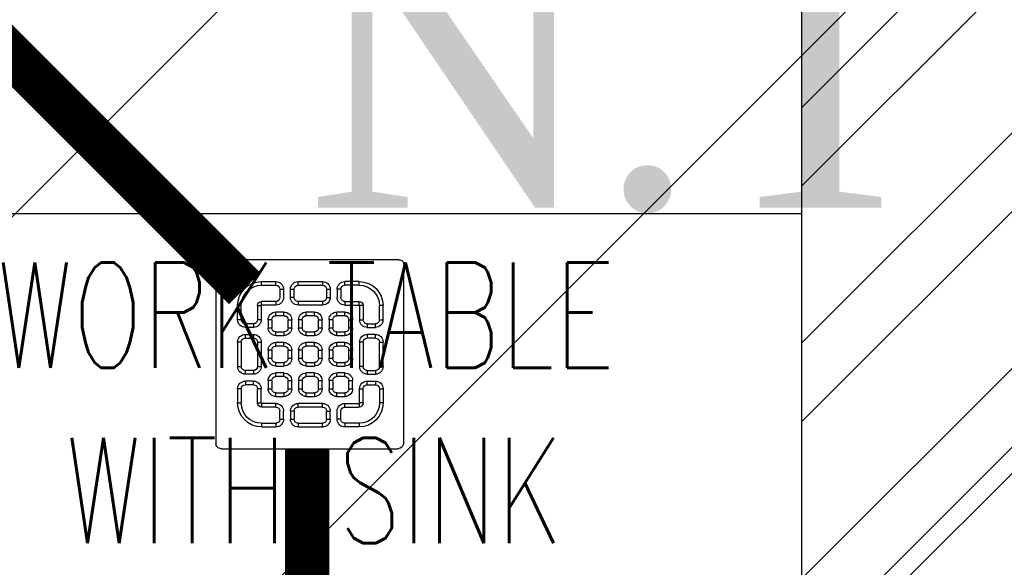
# Model space of a CAD drawing. Header units: inches. Extents: x 704 to 259546, y -107711 to 151004.
# Tile 223 of 243: x 127696 to 127718, y 23516 to 23528. Entities that reach past the tile are written whole.
import ezdxf

# ---------------------------------------------------------------- set-up
doc = ezdxf.new("R2010")
doc.units = ezdxf.units.IN
doc.header["$MEASUREMENT"] = 0
for name, color, linetype, lineweight in [('00-GRIDTEXT', 1, 'Continuous', 13), ('FLOOR RAISE', 4, 'Continuous', 5), ('KIT TEXT.', 5, 'Continuous', 5), ('PD_BRICK WALL_115', 134, 'Continuous', 30), ('PD_HATCH', 45, 'Continuous', 9), ('PP- 75DIA Soil Waste Sewer pipe', 90, 'Continuous', 9), ('PP-TEXT', 7, 'Continuous', 40), ('PP-WWP', 3, 'Continuous', 25)]:
    doc.layers.add(name, color=color, linetype=linetype, lineweight=lineweight)
doc.layers.add('KIT EQUIPMENT', color=3, linetype='Continuous')
doc.layers.add('PP BALL VALVE', color=7, linetype='Continuous')
doc.styles.add('Arial', font='GOTHIC.TTF')
doc.styles.add('ISO', font='isocp.shx', dxfattribs={"height": 250})

# ---------------------------------------------------------------- blocks, each defined once
blk = doc.blocks.new('A$C6E471120')
at = {"layer": 'KIT EQUIPMENT', "color": 8}
blk.add_lwpolyline([(-566.34, -1529.15), (0, -1529.15), (0, -2229.15), (-566.34, -2229.15)], close=True, dxfattribs=at)
at = {"layer": 'KIT TEXT.', "color": 8, "insert": (-834.14, -1717.7, 488.6), "char_height": 60.1753, "width": 1100.2839, "attachment_point": 7, "style": 'ISO'}
blk.add_mtext('\\pi325.49;{\\Fromans|c0;\\W0.8;WORK TABLE \\P\\pi370.19;WITH SINK}', dxfattribs=at)
blk = doc.blocks.new('FF')
at = {"layer": 'PD_HATCH'}
h = blk.add_hatch(dxfattribs=at)
h.set_pattern_fill('ANSI32', color=8, scale=10)
h.set_pattern_definition([(45, (154266.819, 41472.0825), (-2.65165043, 2.65165043), []), (45, (154268.5867, 41472.0825), (-2.65165043, 2.65165043), [])])
h.paths.add_polyline_path([(127722.35, 23358.696), (127782.35, 23358.696), (127782.35, 23334.696), (127786.85, 23334.696), (127786.85, 23358.696), (127866.35, 23358.696), (127866.35, 23330.696), (127870.85, 23330.696), (127870.85, 23489.696), (127875.35, 23489.696), (127875.35, 23494.196), (127866.35, 23494.196), (127866.35, 23367.696), (127722.35, 23367.696), (127722.35, 23583.696), (127713.35, 23583.696), (127713.35, 23269.196), (127584.85, 23269.196), (127584.85, 23424.696), (127507.85, 23424.696), (127507.85, 23368.696), (127545.85, 23368.696), (127545.85, 23373.196), (127512.35, 23373.196), (127512.35, 23420.196), (127580.35, 23420.196), (127580.35, 23373.196), (127575.85, 23373.196), (127575.85, 23368.696), (127580.35, 23368.696), (127580.35, 23320.696), (127575.85, 23320.696), (127575.85, 23316.196), (127580.35, 23316.196), (127580.35, 23269.196), (127524.35, 23269.196), (127524.35, 23264.696), (127695.35, 23264.696), (127695.35, 23258.696), (127699.85, 23258.696), (127699.85, 23264.696), (127875.35, 23264.696), (127875.35, 23269.196), (127722.35, 23269.196)])
at = {"layer": 'PD_BRICK WALL_115', "color": 8, "lineweight": 30}
blk.add_lwpolyline([(127722.35, 23367.696), (127722.35, 23583.696), (127713.35, 23583.696), (127713.35, 23269.196)], dxfattribs=at)
at = {"layer": '00-GRIDTEXT', "color": 8, "xscale": 0.03937007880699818, "yscale": 0.03937007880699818, "zscale": 0.03937007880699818}
blk.add_blockref('A$C6E471120', (127713.35, 23583.696), dxfattribs=at)
blk = doc.blocks.new('PP-GRATING')
at = {"linetype": 'Continuous'}
for p, q in [((-49.73, 52.85), (49.73, 52.85)), ((52.57, 50.01), (52.57, -48.88)), ((-53.14, -49.44), (-53.14, 49.44)), ((-27.56, 40.69), (-27.56, 38.65)), ((-19.61, 40.69), (-27.56, 40.69)), ((-19.61, 38.65), (-27.56, 38.65)), ((-19.61, 38.65), (-19.61, 40.69)), ((-7.1, 38.65), (-7.1, 40.69)), ((-7.1, 40.69), (6.54, 40.69)), ((-7.1, 38.65), (6.54, 38.65)), ((6.54, 40.69), (6.54, 38.65)), ((19.04, 40.69), (26.99, 40.69)), ((19.04, 38.65), (19.04, 40.69)), ((19.04, 38.65), (26.99, 38.65)), ((26.99, 40.69), (26.99, 38.65)), ((-17.33, 31.83), (-17.33, 36.37)), ((-15.29, 36.37), (-17.33, 36.37)), ((-15.29, 31.83), (-15.29, 36.37)), ((-11.42, 36.37), (-11.42, 31.83)), ((-9.38, 36.37), (-11.42, 36.37)), ((-9.38, 36.37), (-9.38, 31.83)), ((8.81, 31.83), (8.81, 36.37)), ((10.85, 36.37), (8.81, 36.37)), ((10.85, 31.83), (10.85, 36.37)), ((14.72, 31.83), (14.72, 36.37)), ((14.72, 36.37), (16.77, 36.37)), ((16.77, 31.83), (16.77, 36.37)), ((-27.56, 29.55), (-27.56, 27.51)), ((-27.56, 29.55), (-19.61, 29.55)), ((-19.61, 27.51), (-19.61, 29.55)), ((-17.33, 31.83), (-15.29, 31.83)), ((-11.42, 31.83), (-9.38, 31.83)), ((-7.1, 29.55), (6.54, 29.55)), ((-7.1, 29.55), (-7.1, 27.51)), ((6.54, 29.55), (6.54, 27.51)), ((8.81, 31.83), (10.85, 31.83)), ((16.77, 31.83), (14.72, 31.83)), ((26.99, 29.55), (19.04, 29.55)), ((19.04, 27.51), (19.04, 29.55)), ((26.99, 29.55), (26.99, 27.51)), ((-38.93, 27.28), (-40.98, 27.28)), ((-40.98, 27.28), (-40.98, 19.32)), ((-38.93, 27.28), (-38.93, 19.32)), ((-29.84, 19.32), (-29.84, 27.28)), ((-27.79, 27.28), (-29.84, 27.28)), ((-27.79, 19.32), (-27.79, 27.28)), ((-27.56, 27.51), (-19.61, 27.51)), ((-19.61, 23.64), (-15.06, 23.64)), ((-19.61, 21.6), (-19.61, 23.64)), ((-15.06, 23.64), (-15.06, 21.6)), ((-7.1, 27.51), (6.54, 27.51)), ((-2.56, 23.64), (1.99, 23.64)), ((-2.56, 21.6), (-2.56, 23.64)), ((1.99, 23.64), (1.99, 21.6)), ((14.49, 23.64), (19.04, 23.64)), ((14.49, 21.6), (14.49, 23.64)), ((26.99, 27.51), (19.04, 27.51)), ((19.04, 23.64), (19.04, 21.6)), ((27.22, 19.32), (27.22, 27.28)), ((27.22, 27.28), (29.27, 27.28)), ((29.27, 19.32), (29.27, 27.28)), ((38.36, 27.28), (38.36, 19.32)), ((38.36, 27.28), (40.41, 27.28)), ((40.41, 27.28), (40.41, 19.32)), ((-38.93, 19.32), (-40.98, 19.32)), ((-36.66, 17.05), (-32.11, 17.05)), ((-36.66, 17.05), (-36.66, 15)), ((-29.84, 19.32), (-27.79, 19.32)), ((-23.93, 14.78), (-23.93, 19.32)), ((-21.88, 19.32), (-23.93, 19.32)), ((-21.88, 14.78), (-21.88, 19.32)), ((-19.61, 21.6), (-15.06, 21.6)), ((-12.79, 19.32), (-12.79, 14.78)), ((-10.74, 19.32), (-12.79, 19.32)), ((-10.74, 19.32), (-10.74, 14.78)), ((-6.88, 14.78), (-6.88, 19.32)), ((-4.83, 19.32), (-6.88, 19.32)), ((-4.83, 14.78), (-4.83, 19.32)), ((-2.56, 21.6), (1.99, 21.6)), ((4.26, 19.32), (4.26, 14.78)), ((6.31, 19.32), (4.26, 19.32)), ((6.31, 19.32), (6.31, 14.78)), ((10.17, 14.78), (10.17, 19.32)), ((12.22, 19.32), (10.17, 19.32)), ((12.22, 14.78), (12.22, 19.32)), ((14.49, 21.6), (19.04, 21.6)), ((21.31, 19.32), (21.31, 14.78)), ((23.36, 19.32), (21.31, 19.32)), ((23.36, 19.32), (23.36, 14.78)), ((29.27, 19.32), (27.22, 19.32)), ((36.09, 17.05), (31.54, 17.05)), ((36.09, 17.05), (36.09, 15)), ((38.36, 19.32), (40.41, 19.32)), ((-36.66, 15), (-32.11, 15)), ((-32.11, 11.14), (-36.66, 11.14)), ((-36.66, 11.14), (-36.66, 9.09)), ((-32.11, 9.09), (-32.11, 11.14)), ((-21.88, 14.78), (-23.93, 14.78)), ((-15.06, 12.5), (-19.61, 12.5)), ((-19.61, 12.5), (-19.61, 10.46)), ((-15.06, 12.5), (-15.06, 10.46)), ((-12.79, 14.78), (-10.74, 14.78)), ((-4.83, 14.78), (-6.88, 14.78)), ((1.99, 12.5), (-2.56, 12.5)), ((-2.56, 12.5), (-2.56, 10.46)), ((1.99, 12.5), (1.99, 10.46)), ((4.26, 14.78), (6.31, 14.78)), ((12.22, 14.78), (10.17, 14.78)), ((19.04, 12.5), (14.49, 12.5)), ((14.49, 12.5), (14.49, 10.46)), ((19.04, 12.5), (19.04, 10.46)), ((21.31, 14.78), (23.36, 14.78)), ((36.09, 15), (31.54, 15)), ((31.54, 11.14), (36.09, 11.14)), ((31.54, 9.09), (31.54, 11.14)), ((36.09, 11.14), (36.09, 9.09)), ((-40.98, 6.82), (-40.98, -6.82)), ((-38.93, 6.82), (-40.98, 6.82)), ((-38.93, 6.82), (-38.93, -6.82)), ((-32.11, 9.09), (-36.66, 9.09)), ((-29.84, -6.82), (-29.84, 6.82)), ((-29.84, 6.82), (-27.79, 6.82)), ((-27.79, -6.82), (-27.79, 6.82)), ((-15.06, 10.46), (-19.61, 10.46)), ((-19.61, 6.59), (-15.06, 6.59)), ((-19.61, 4.55), (-19.61, 6.59)), ((-15.06, 6.59), (-15.06, 4.55)), ((1.99, 10.46), (-2.56, 10.46)), ((-2.56, 6.59), (1.99, 6.59)), ((-2.56, 4.55), (-2.56, 6.59)), ((1.99, 6.59), (1.99, 4.55)), ((19.04, 10.46), (14.49, 10.46)), ((14.49, 6.59), (19.04, 6.59)), ((14.49, 4.55), (14.49, 6.59)), ((19.04, 6.59), (19.04, 4.55)), ((27.22, -6.82), (27.22, 6.82)), ((29.27, 6.82), (27.22, 6.82)), ((29.27, -6.82), (29.27, 6.82)), ((31.54, 9.09), (36.09, 9.09)), ((38.36, 6.82), (38.36, -6.82)), ((38.36, 6.82), (40.41, 6.82)), ((40.41, 6.82), (40.41, -6.82)), ((-23.93, -2.27), (-23.93, 2.27)), ((-21.88, 2.27), (-23.93, 2.27)), ((-21.88, -2.27), (-21.88, 2.27)), ((-19.61, 4.55), (-15.06, 4.55)), ((-12.79, 2.27), (-12.79, -2.27)), ((-10.74, 2.27), (-12.79, 2.27)), ((-10.74, 2.27), (-10.74, -2.27)), ((-6.88, -2.27), (-6.88, 2.27)), ((-4.83, 2.27), (-6.88, 2.27)), ((-4.83, -2.27), (-4.83, 2.27)), ((-2.56, 4.55), (1.99, 4.55)), ((4.26, 2.27), (4.26, -2.27)), ((6.31, 2.27), (4.26, 2.27)), ((6.31, 2.27), (6.31, -2.27)), ((10.17, -2.27), (10.17, 2.27)), ((12.22, 2.27), (10.17, 2.27)), ((12.22, -2.27), (12.22, 2.27)), ((14.49, 4.55), (19.04, 4.55)), ((21.31, 2.27), (21.31, -2.27)), ((23.36, 2.27), (21.31, 2.27)), ((23.36, 2.27), (23.36, -2.27)), ((-21.88, -2.27), (-23.93, -2.27)), ((-15.06, -4.55), (-19.61, -4.55)), ((-19.61, -4.55), (-19.61, -6.59)), ((-15.06, -4.55), (-15.06, -6.59)), ((-12.79, -2.27), (-10.74, -2.27)), ((-4.83, -2.27), (-6.88, -2.27)), ((1.99, -4.55), (-2.56, -4.55)), ((-2.56, -4.55), (-2.56, -6.59)), ((1.99, -4.55), (1.99, -6.59)), ((4.26, -2.27), (6.31, -2.27)), ((12.22, -2.27), (10.17, -2.27)), ((19.04, -4.55), (14.49, -4.55)), ((14.49, -4.55), (14.49, -6.59)), ((19.04, -4.55), (19.04, -6.59)), ((21.31, -2.27), (23.36, -2.27)), ((-40.98, -6.82), (-38.93, -6.82)), ((-36.66, -9.09), (-32.11, -9.09)), ((-36.66, -9.09), (-36.66, -11.14)), ((-32.11, -9.09), (-32.11, -11.14)), ((-29.84, -6.82), (-27.79, -6.82)), ((-15.06, -6.59), (-19.61, -6.59)), ((-19.61, -10.46), (-15.06, -10.46)), ((-19.61, -12.5), (-19.61, -10.46)), ((-15.06, -10.46), (-15.06, -12.5)), ((1.99, -6.59), (-2.56, -6.59)), ((-2.56, -10.46), (1.99, -10.46)), ((-2.56, -12.5), (-2.56, -10.46)), ((1.99, -10.46), (1.99, -12.5)), ((19.04, -6.59), (14.49, -6.59)), ((14.49, -10.46), (19.04, -10.46)), ((14.49, -12.5), (14.49, -10.46)), ((19.04, -10.46), (19.04, -12.5)), ((29.27, -6.82), (27.22, -6.82)), ((36.09, -9.09), (31.54, -9.09)), ((31.54, -9.09), (31.54, -11.14)), ((36.09, -9.09), (36.09, -11.14)), ((40.41, -6.82), (38.36, -6.82)), ((-36.66, -11.14), (-32.11, -11.14)), ((-36.66, -17.05), (-36.66, -15)), ((-36.66, -15), (-32.11, -15)), ((-23.93, -19.32), (-23.93, -14.78)), ((-21.88, -14.78), (-23.93, -14.78)), ((-21.88, -19.32), (-21.88, -14.78)), ((-19.61, -12.5), (-15.06, -12.5)), ((-12.79, -14.78), (-12.79, -19.32)), ((-10.74, -14.78), (-12.79, -14.78)), ((-10.74, -14.78), (-10.74, -19.32)), ((-6.88, -19.32), (-6.88, -14.78)), ((-4.83, -14.78), (-6.88, -14.78)), ((-4.83, -19.32), (-4.83, -14.78)), ((-2.56, -12.5), (1.99, -12.5)), ((4.26, -14.78), (4.26, -19.32)), ((6.31, -14.78), (4.26, -14.78)), ((6.31, -14.78), (6.31, -19.32)), ((10.17, -19.32), (10.17, -14.78)), ((12.22, -14.78), (10.17, -14.78)), ((12.22, -19.32), (12.22, -14.78)), ((14.49, -12.5), (19.04, -12.5)), ((21.31, -14.78), (21.31, -19.32)), ((23.36, -14.78), (21.31, -14.78)), ((23.36, -14.78), (23.36, -19.32)), ((36.09, -11.14), (31.54, -11.14)), ((36.09, -15), (31.54, -15)), ((36.09, -17.05), (36.09, -15)), ((-40.98, -27.28), (-40.98, -19.32)), ((-38.93, -19.32), (-40.98, -19.32)), ((-38.93, -27.28), (-38.93, -19.32)), ((-36.66, -17.05), (-32.11, -17.05)), ((-29.84, -19.32), (-27.79, -19.32)), ((-29.84, -19.32), (-29.84, -27.28)), ((-27.79, -19.32), (-27.79, -27.28)), ((-21.88, -19.32), (-23.93, -19.32)), ((-15.06, -21.6), (-19.61, -21.6)), ((-19.61, -21.6), (-19.61, -23.64)), ((-15.06, -21.6), (-15.06, -23.64)), ((-12.79, -19.32), (-10.74, -19.32)), ((-4.83, -19.32), (-6.88, -19.32)), ((1.99, -21.6), (-2.56, -21.6)), ((-2.56, -21.6), (-2.56, -23.64)), ((1.99, -21.6), (1.99, -23.64)), ((4.26, -19.32), (6.31, -19.32)), ((12.22, -19.32), (10.17, -19.32)), ((19.04, -21.6), (14.49, -21.6)), ((14.49, -21.6), (14.49, -23.64)), ((19.04, -21.6), (19.04, -23.64)), ((21.31, -19.32), (23.36, -19.32)), ((27.22, -19.32), (27.22, -27.28)), ((29.27, -19.32), (27.22, -19.32)), ((29.27, -19.32), (29.27, -27.28)), ((36.09, -17.05), (31.54, -17.05)), ((38.36, -19.32), (40.41, -19.32)), ((38.36, -27.28), (38.36, -19.32)), ((40.41, -27.28), (40.41, -19.32)), ((-38.93, -27.28), (-40.98, -27.28)), ((-27.79, -27.28), (-29.84, -27.28)), ((-27.56, -27.51), (-19.61, -27.51)), ((-27.56, -29.55), (-27.56, -27.51)), ((-15.06, -23.64), (-19.61, -23.64)), ((-19.61, -27.51), (-19.61, -29.55)), ((-7.1, -27.51), (6.54, -27.51)), ((-7.1, -29.55), (-7.1, -27.51)), ((1.99, -23.64), (-2.56, -23.64)), ((6.54, -29.55), (6.54, -27.51)), ((19.04, -23.64), (14.49, -23.64)), ((26.99, -27.51), (19.04, -27.51)), ((19.04, -27.51), (19.04, -29.55)), ((26.99, -29.55), (26.99, -27.51)), ((27.22, -27.28), (29.27, -27.28)), ((38.36, -27.28), (40.41, -27.28)), ((-27.56, -29.55), (-19.61, -29.55)), ((-17.33, -31.83), (-17.33, -36.37)), ((-17.33, -31.83), (-15.29, -31.83)), ((-15.29, -31.83), (-15.29, -36.37)), ((-11.42, -36.37), (-11.42, -31.83)), ((-11.42, -31.83), (-9.38, -31.83)), ((-9.38, -36.37), (-9.38, -31.83)), ((-7.1, -29.55), (6.54, -29.55)), ((8.81, -31.83), (8.81, -36.37)), ((8.81, -31.83), (10.85, -31.83)), ((10.85, -31.83), (10.85, -36.37)), ((14.72, -31.83), (14.72, -36.37)), ((16.77, -31.83), (14.72, -31.83)), ((16.77, -31.83), (16.77, -36.37)), ((26.99, -29.55), (19.04, -29.55)), ((-15.29, -36.37), (-17.33, -36.37)), ((-9.38, -36.37), (-11.42, -36.37)), ((8.83, -36.42), (10.88, -36.43)), ((14.72, -36.37), (16.77, -36.37)), ((-27.56, -40.69), (-27.56, -38.65)), ((-19.61, -38.65), (-27.56, -38.65)), ((-19.61, -40.69), (-27.56, -40.69)), ((-19.61, -38.65), (-19.61, -40.69)), ((6.54, -38.65), (-7.1, -38.65)), ((-7.1, -38.65), (-7.1, -40.69)), ((6.54, -40.69), (-7.1, -40.69)), ((6.55, -38.68), (6.54, -40.73)), ((19.04, -38.65), (19.04, -40.69)), ((19.04, -38.65), (26.99, -38.65)), ((19.04, -40.69), (26.99, -40.69)), ((26.99, -40.69), (26.99, -38.65)), ((49.16, -52.29), (-50.3, -52.29))]:
    blk.add_line(p, q, dxfattribs=at)
for centre, radius, start, end in [((-49.73, 49.44), 3.41, 90, 180), ((49.73, 50.01), 2.84, 360, 90), ((-27.56, 27.28), 13.41, 90, 180), ((-27.56, 27.28), 11.37, 90, 180), ((-19.61, 36.37), 4.32, 360, 90), ((-19.61, 36.37), 2.27, 360, 90), ((-7.1, 36.37), 4.32, 90, 180), ((-7.1, 36.37), 2.27, 90, 180), ((6.54, 36.37), 4.32, 360, 90), ((6.54, 36.37), 2.27, 360, 90), ((19.04, 36.37), 4.32, 90, 180), ((19.04, 36.37), 2.27, 90, 180), ((26.99, 27.28), 13.41, 0, 90), ((26.99, 27.28), 11.37, 0, 90), ((-27.56, 27.28), 2.27, 90, 180), ((-19.61, 31.83), 4.32, 270, 360), ((-19.61, 31.83), 2.27, 270, 360), ((-7.1, 31.83), 4.32, 180, 270), ((-7.1, 31.83), 2.27, 180, 270), ((6.54, 31.83), 4.32, 270, 360), ((6.54, 31.83), 2.27, 270, 360), ((19.04, 31.83), 4.32, 180, 270), ((19.04, 31.83), 2.27, 180, 270), ((26.99, 27.28), 2.27, 0, 90), ((-27.56, 27.28), 0.227, 90, 180), ((-19.61, 19.32), 4.32, 90, 180), ((-15.06, 19.32), 4.32, 360, 90), ((-2.56, 19.32), 4.32, 90, 180), ((1.99, 19.32), 4.32, 360, 90), ((14.49, 19.32), 4.32, 90, 180), ((19.04, 19.32), 4.32, 360, 90), ((26.99, 27.28), 0.227, 0, 90), ((-36.66, 19.32), 4.32, 180, 270), ((-36.66, 19.32), 2.27, 180, 270), ((-32.11, 19.32), 4.32, 270, 360), ((-32.11, 19.32), 2.27, 270, 360), ((-19.61, 19.32), 2.27, 90, 180), ((-19.61, 19.32), 2.27, 90, 180), ((-15.06, 19.32), 2.27, 360, 90), ((-2.56, 19.32), 2.27, 90, 180), ((-2.56, 19.32), 2.27, 90, 180), ((1.99, 19.32), 2.27, 360, 90), ((14.49, 19.32), 2.27, 90, 180), ((19.04, 19.32), 2.27, 360, 90), ((31.54, 19.32), 4.32, 180, 270), ((31.54, 19.32), 2.27, 180, 270), ((36.09, 19.32), 2.27, 270, 0), ((36.09, 19.32), 4.32, 270, 0), ((-36.66, 6.82), 4.32, 90, 180), ((-32.11, 6.82), 4.32, 360, 90), ((-19.61, 14.78), 4.32, 180, 270), ((-19.61, 14.78), 2.27, 180, 270), ((-15.06, 14.78), 2.27, 270, 360), ((-15.06, 14.78), 4.32, 270, 0), ((-2.56, 14.78), 4.32, 180, 270), ((-2.56, 14.78), 2.27, 180, 270), ((1.99, 14.78), 2.27, 270, 0), ((1.99, 14.78), 4.32, 270, 0), ((14.49, 14.78), 4.32, 180, 270), ((14.49, 14.78), 2.27, 180, 270), ((19.04, 14.78), 2.27, 270, 0), ((19.04, 14.78), 4.32, 270, 0), ((31.54, 6.82), 4.32, 90, 180), ((36.09, 6.82), 4.32, 360, 90), ((-36.66, 6.82), 2.27, 90, 180), ((-32.11, 6.82), 2.27, 360, 90), ((-19.61, 2.27), 4.32, 90, 180), ((-15.06, 2.27), 4.32, 360, 90), ((-2.56, 2.27), 4.32, 90, 180), ((1.99, 2.27), 4.32, 360, 90), ((14.49, 2.27), 4.32, 90, 180), ((19.04, 2.27), 4.32, 360, 90), ((31.54, 6.82), 2.27, 90, 180), ((36.09, 6.82), 2.27, 360, 90), ((-19.61, 2.27), 2.27, 90, 180), ((-19.61, 2.27), 2.27, 90, 180), ((-15.06, 2.27), 2.27, 360, 90), ((-2.56, 2.27), 2.27, 90, 180), ((-2.56, 2.27), 2.27, 90, 180), ((1.99, 2.27), 2.27, 360, 90), ((14.49, 2.27), 2.27, 90, 180), ((14.49, 2.27), 2.27, 90, 180), ((19.04, 2.27), 2.27, 360, 90), ((-19.61, -2.27), 4.32, 180, 270), ((-19.61, -2.27), 2.27, 180, 270), ((-15.06, -2.27), 2.27, 270, 360), ((-15.06, -2.27), 4.32, 270, 0), ((-2.56, -2.27), 4.32, 180, 270), ((-2.56, -2.27), 2.27, 180, 270), ((1.99, -2.27), 2.27, 270, 0), ((1.99, -2.27), 4.32, 270, 0), ((14.49, -2.27), 4.32, 180, 270), ((14.49, -2.27), 2.27, 180, 270), ((19.04, -2.27), 2.27, 270, 0), ((19.04, -2.27), 4.32, 270, 0), ((-36.66, -6.82), 4.32, 180, 270), ((-36.66, -6.82), 2.27, 180, 270), ((-32.11, -6.82), 4.32, 270, 360), ((-32.11, -6.82), 2.27, 270, 360), ((-19.61, -14.78), 4.32, 90, 180), ((-15.06, -14.78), 4.32, 360, 90), ((-2.56, -14.78), 4.32, 90, 180), ((1.99, -14.78), 4.32, 360, 90), ((14.49, -14.78), 4.32, 90, 180), ((19.04, -14.78), 4.32, 360, 90), ((31.54, -6.82), 4.32, 180, 270), ((31.54, -6.82), 2.27, 180, 270), ((36.09, -6.82), 2.27, 270, 0), ((36.09, -6.82), 4.32, 270, 0), ((-36.66, -19.32), 4.32, 90, 180), ((-32.11, -19.32), 4.32, 360, 90), ((-19.61, -14.78), 2.27, 90, 180), ((-19.61, -14.78), 2.27, 90, 180), ((-15.06, -14.78), 2.27, 360, 90), ((-2.56, -14.78), 2.27, 90, 180), ((-2.56, -14.78), 2.27, 90, 180), ((1.99, -14.78), 2.27, 360, 90), ((14.49, -14.78), 2.27, 90, 180), ((14.49, -14.78), 2.27, 90, 180), ((19.04, -14.78), 2.27, 360, 90), ((31.54, -19.32), 4.32, 90, 180), ((36.09, -19.32), 4.32, 360, 90), ((-36.66, -19.32), 2.27, 90, 180), ((-32.11, -19.32), 2.27, 360, 90), ((-19.61, -19.32), 4.32, 180, 270), ((-19.61, -19.32), 2.27, 180, 270), ((-15.06, -19.32), 2.27, 270, 360), ((-15.06, -19.32), 4.32, 270, 0), ((-2.56, -19.32), 4.32, 180, 270), ((-2.56, -19.32), 2.27, 180, 270), ((1.99, -19.32), 2.27, 270, 0), ((1.99, -19.32), 4.32, 270, 0), ((14.49, -19.32), 4.32, 180, 270), ((14.49, -19.32), 2.27, 180, 270), ((19.04, -19.32), 2.27, 270, 0), ((19.04, -19.32), 4.32, 270, 0), ((31.54, -19.32), 2.27, 90, 180), ((36.09, -19.32), 2.27, 360, 90), ((-27.56, -27.28), 13.41, 180, 270), ((-27.56, -27.28), 11.37, 180, 270), ((-27.56, -27.28), 2.27, 180, 270), ((-27.56, -27.28), 0.227, 180, 270), ((-19.61, -31.83), 4.32, 360, 90), ((-7.1, -31.83), 4.32, 90, 180), ((6.54, -31.83), 4.32, 360, 90), ((19.04, -31.83), 4.32, 90, 180), ((26.99, -27.28), 2.27, 270, 360), ((26.99, -27.28), 0.227, 270, 360), ((26.99, -27.28), 13.41, 270, 360), ((26.99, -27.28), 11.37, 270, 360), ((-19.61, -31.83), 2.27, 360, 90), ((-7.1, -31.83), 2.27, 90, 180), ((6.54, -31.83), 2.27, 360, 90), ((19.04, -31.83), 2.27, 90, 180), ((-19.61, -36.37), 4.32, 270, 0), ((-19.61, -36.37), 2.27, 270, 0), ((-7.1, -36.37), 4.32, 180, 270), ((-7.1, -36.37), 2.27, 180, 270), ((6.56, -36.41), 4.32, 269.679, 359.679), ((6.56, -36.41), 2.27, 269.679, 359.679), ((19.04, -36.37), 4.32, 180, 270), ((19.04, -36.37), 2.27, 180, 270), ((-50.67, -49.82), 2.49, 171.2591, 278.7567), ((49.16, -48.88), 3.41, 270, 360)]:
    blk.add_arc(centre, radius, start, end, dxfattribs=at)

msp = doc.modelspace()

# ---------------------------------------------------------------- hatches: boundary and pattern name
at = {"layer": 'FLOOR RAISE'}
h = msp.add_hatch(dxfattribs=at)
h.set_pattern_fill('ANSI31', color=256, scale=80)
h.set_pattern_definition([(45, (-1158.461, 0), (-7.0710678, 7.0710678), [])])
h.paths.add_polyline_path([(127506.35, 23264.696), (127506.35, 23282.696), (127507.85, 23282.696), (127507.85, 23592.696), (128253.35, 23592.696), (128253.35, 23436.196), (128235.35, 23436.196), (128235.35, 23433.196), (127959.35, 23433.196), (127959.35, 23331.196), (127870.85, 23331.196), (127722.35, 23331.196), (127722.35, 23264.696)])

# ---------------------------------------------------------------- linework, layer by layer
at = {"layer": 'PP BALL VALVE', "lineweight": 53}
msp.add_circle((130061.482, 21646.646), 129357.588, dxfattribs=at)
at = {"layer": 'PP- 75DIA Soil Waste Sewer pipe', "ltscale": 0.015, "const_width": 1, "elevation": 0}
for points in [[(127700.816, 23521.8), (127672.926, 23549.69)], [(127702.222, 23515.192), (127702.222, 23518.196)]]:
    msp.add_lwpolyline(points, dxfattribs=at)

# ---------------------------------------------------------------- block references
at = {"color": 8, "lineweight": 53}
msp.add_blockref('FF', (0, 0), dxfattribs=at)
at = {"layer": 'PP-WWP', "xscale": -0.04021621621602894, "yscale": 0.04021621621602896, "zscale": 40.21621621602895, "rotation": 89.99999999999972}
msp.add_blockref('PP-GRATING', (127702.294, 23520.31, 0), dxfattribs=at)

# ---------------------------------------------------------------- texts
at = {"layer": 'PP-TEXT', "insert": (127702.202, 23523.494), "char_height": 6, "width": 26.6614, "attachment_point": 7, "style": 'Arial'}
msp.add_mtext('{\\fTimes New Roman|b0|i0|c0|p0;N.T}', dxfattribs=at)

doc.saveas('drawing.dxf')
